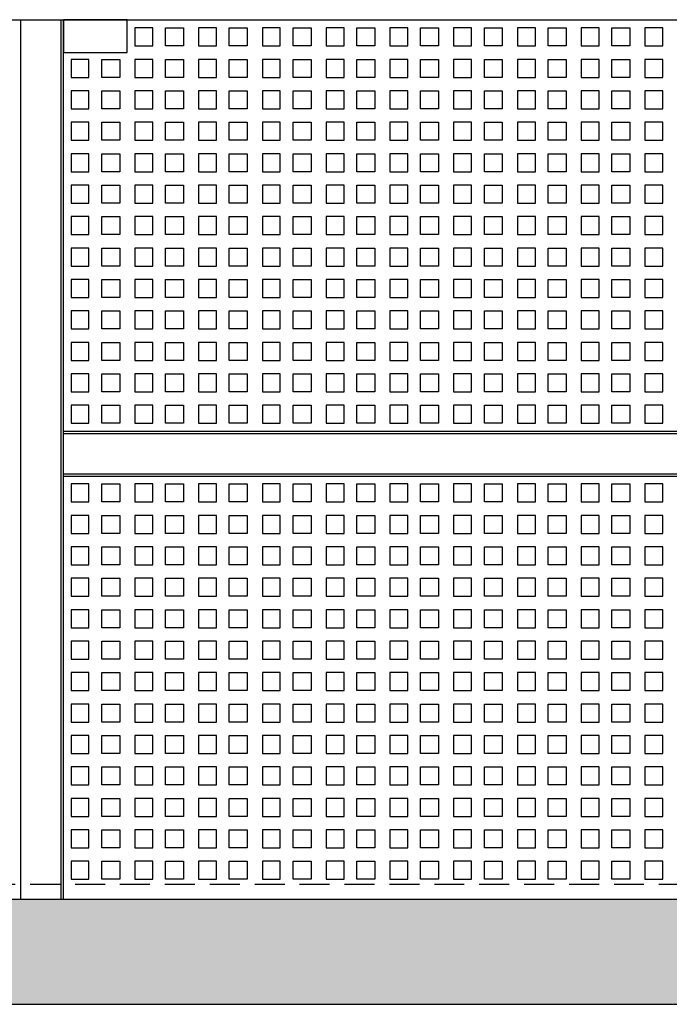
# Model space of a CAD drawing. Extents: x -2500 to 102600, y -11009 to 58900.
# Tile 7 of 16: x 58688 to 63028, y 22403 to 28978. Entities that reach past the tile are written whole.
import ezdxf

# ---------------------------------------------------------------- set-up
doc = ezdxf.new("R2010")
doc.units = 0
doc.header["$LTSCALE"] = 400
doc.header["$MEASUREMENT"] = 0
doc.linetypes.add('DASHED', pattern=[0.75, 0.5, -0.25])
for name, color, linetype in [('1005-B', 7, 'CONTINUOUS'), ('1100-B', 30, 'CONTINUOUS'), ('2800-B', 1, 'CONTINUOUS')]:
    doc.layers.add(name, color=color, linetype=linetype)

msp = doc.modelspace()

# ---------------------------------------------------------------- hatches: boundary and pattern name
at = {"layer": '1100-B'}
msp.add_hatch(color=251, dxfattribs=at).paths.add_polyline_path([(6179.2, 22402.6), (76058.2, 22402.6), (76058.2, 23102.6), (6179.2, 23102.6)])

# ---------------------------------------------------------------- linework, layer by layer
at = {"layer": '1005-B', "color": 9}
for points in [[(59457.1, 28802.6), (59577.1, 28802.6), (59577.1, 28922.6), (59457.1, 28922.6)], [(59782.1, 28802.6), (59662.1, 28802.6), (59662.1, 28922.6), (59782.1, 28922.6)], [(59883.1, 28802.6), (60003.1, 28802.6), (60003.1, 28922.6), (59883.1, 28922.6)], [(60208.1, 28802.6), (60088.1, 28802.6), (60088.1, 28922.6), (60208.1, 28922.6)], [(60309.1, 28802.6), (60429.1, 28802.6), (60429.1, 28922.6), (60309.1, 28922.6)], [(60634.1, 28802.6), (60514.1, 28802.6), (60514.1, 28922.6), (60634.1, 28922.6)], [(60735.1, 28802.6), (60855.1, 28802.6), (60855.1, 28922.6), (60735.1, 28922.6)], [(61060.1, 28802.6), (60940.1, 28802.6), (60940.1, 28922.6), (61060.1, 28922.6)], [(61161.1, 28802.6), (61281.1, 28802.6), (61281.1, 28922.6), (61161.1, 28922.6)], [(61486.1, 28802.6), (61366.1, 28802.6), (61366.1, 28922.6), (61486.1, 28922.6)], [(61587.1, 28802.6), (61707.1, 28802.6), (61707.1, 28922.6), (61587.1, 28922.6)], [(61912.1, 28802.6), (61792.1, 28802.6), (61792.1, 28922.6), (61912.1, 28922.6)], [(62013.1, 28802.6), (62133.1, 28802.6), (62133.1, 28922.6), (62013.1, 28922.6)], [(62338.1, 28802.6), (62218.1, 28802.6), (62218.1, 28922.6), (62338.1, 28922.6)], [(62439.1, 28802.6), (62559.1, 28802.6), (62559.1, 28922.6), (62439.1, 28922.6)], [(62764.1, 28802.6), (62644.1, 28802.6), (62644.1, 28922.6), (62764.1, 28922.6)], [(62865.1, 28802.6), (62985.1, 28802.6), (62985.1, 28922.6), (62865.1, 28922.6)], [(59031.1, 28592.6), (59151.1, 28592.6), (59151.1, 28712.6), (59031.1, 28712.6)], [(59356.1, 28592.6), (59236.1, 28592.6), (59236.1, 28712.6), (59356.1, 28712.6)], [(59457.1, 28592.6), (59577.1, 28592.6), (59577.1, 28712.6), (59457.1, 28712.6)], [(59782.1, 28592.6), (59662.1, 28592.6), (59662.1, 28712.6), (59782.1, 28712.6)], [(59883.1, 28592.6), (60003.1, 28592.6), (60003.1, 28712.6), (59883.1, 28712.6)], [(60208.1, 28592.6), (60088.1, 28592.6), (60088.1, 28712.6), (60208.1, 28712.6)], [(60309.1, 28592.6), (60429.1, 28592.6), (60429.1, 28712.6), (60309.1, 28712.6)], [(60634.1, 28592.6), (60514.1, 28592.6), (60514.1, 28712.6), (60634.1, 28712.6)], [(60735.1, 28592.6), (60855.1, 28592.6), (60855.1, 28712.6), (60735.1, 28712.6)], [(61060.1, 28592.6), (60940.1, 28592.6), (60940.1, 28712.6), (61060.1, 28712.6)], [(61161.1, 28592.6), (61281.1, 28592.6), (61281.1, 28712.6), (61161.1, 28712.6)], [(61486.1, 28592.6), (61366.1, 28592.6), (61366.1, 28712.6), (61486.1, 28712.6)], [(61587.1, 28592.6), (61707.1, 28592.6), (61707.1, 28712.6), (61587.1, 28712.6)], [(61912.1, 28592.6), (61792.1, 28592.6), (61792.1, 28712.6), (61912.1, 28712.6)], [(62013.1, 28592.6), (62133.1, 28592.6), (62133.1, 28712.6), (62013.1, 28712.6)], [(62338.1, 28592.6), (62218.1, 28592.6), (62218.1, 28712.6), (62338.1, 28712.6)], [(62439.1, 28592.6), (62559.1, 28592.6), (62559.1, 28712.6), (62439.1, 28712.6)], [(62764.1, 28592.6), (62644.1, 28592.6), (62644.1, 28712.6), (62764.1, 28712.6)], [(62865.1, 28592.6), (62985.1, 28592.6), (62985.1, 28712.6), (62865.1, 28712.6)], [(59031.1, 28382.6), (59151.1, 28382.6), (59151.1, 28502.6), (59031.1, 28502.6)], [(59356.1, 28382.6), (59236.1, 28382.6), (59236.1, 28502.6), (59356.1, 28502.6)], [(59457.1, 28382.6), (59577.1, 28382.6), (59577.1, 28502.6), (59457.1, 28502.6)], [(59782.1, 28382.6), (59662.1, 28382.6), (59662.1, 28502.6), (59782.1, 28502.6)], [(59883.1, 28382.6), (60003.1, 28382.6), (60003.1, 28502.6), (59883.1, 28502.6)], [(60208.1, 28382.6), (60088.1, 28382.6), (60088.1, 28502.6), (60208.1, 28502.6)], [(60309.1, 28382.6), (60429.1, 28382.6), (60429.1, 28502.6), (60309.1, 28502.6)], [(60634.1, 28382.6), (60514.1, 28382.6), (60514.1, 28502.6), (60634.1, 28502.6)], [(60735.1, 28382.6), (60855.1, 28382.6), (60855.1, 28502.6), (60735.1, 28502.6)], [(61060.1, 28382.6), (60940.1, 28382.6), (60940.1, 28502.6), (61060.1, 28502.6)], [(61161.1, 28382.6), (61281.1, 28382.6), (61281.1, 28502.6), (61161.1, 28502.6)], [(61486.1, 28382.6), (61366.1, 28382.6), (61366.1, 28502.6), (61486.1, 28502.6)], [(61587.1, 28382.6), (61707.1, 28382.6), (61707.1, 28502.6), (61587.1, 28502.6)], [(61912.1, 28382.6), (61792.1, 28382.6), (61792.1, 28502.6), (61912.1, 28502.6)], [(62013.1, 28382.6), (62133.1, 28382.6), (62133.1, 28502.6), (62013.1, 28502.6)], [(62338.1, 28382.6), (62218.1, 28382.6), (62218.1, 28502.6), (62338.1, 28502.6)], [(62439.1, 28382.6), (62559.1, 28382.6), (62559.1, 28502.6), (62439.1, 28502.6)], [(62764.1, 28382.6), (62644.1, 28382.6), (62644.1, 28502.6), (62764.1, 28502.6)], [(62865.1, 28382.6), (62985.1, 28382.6), (62985.1, 28502.6), (62865.1, 28502.6)], [(59031.1, 28172.6), (59151.1, 28172.6), (59151.1, 28292.6), (59031.1, 28292.6)], [(59356.1, 28172.6), (59236.1, 28172.6), (59236.1, 28292.6), (59356.1, 28292.6)], [(59457.1, 28172.6), (59577.1, 28172.6), (59577.1, 28292.6), (59457.1, 28292.6)], [(59782.1, 28172.6), (59662.1, 28172.6), (59662.1, 28292.6), (59782.1, 28292.6)], [(59883.1, 28172.6), (60003.1, 28172.6), (60003.1, 28292.6), (59883.1, 28292.6)], [(60208.1, 28172.6), (60088.1, 28172.6), (60088.1, 28292.6), (60208.1, 28292.6)], [(60309.1, 28172.6), (60429.1, 28172.6), (60429.1, 28292.6), (60309.1, 28292.6)], [(60634.1, 28172.6), (60514.1, 28172.6), (60514.1, 28292.6), (60634.1, 28292.6)], [(60735.1, 28172.6), (60855.1, 28172.6), (60855.1, 28292.6), (60735.1, 28292.6)], [(61060.1, 28172.6), (60940.1, 28172.6), (60940.1, 28292.6), (61060.1, 28292.6)], [(61161.1, 28172.6), (61281.1, 28172.6), (61281.1, 28292.6), (61161.1, 28292.6)], [(61486.1, 28172.6), (61366.1, 28172.6), (61366.1, 28292.6), (61486.1, 28292.6)], [(61587.1, 28172.6), (61707.1, 28172.6), (61707.1, 28292.6), (61587.1, 28292.6)], [(61912.1, 28172.6), (61792.1, 28172.6), (61792.1, 28292.6), (61912.1, 28292.6)], [(62013.1, 28172.6), (62133.1, 28172.6), (62133.1, 28292.6), (62013.1, 28292.6)], [(62338.1, 28172.6), (62218.1, 28172.6), (62218.1, 28292.6), (62338.1, 28292.6)], [(62439.1, 28172.6), (62559.1, 28172.6), (62559.1, 28292.6), (62439.1, 28292.6)], [(62764.1, 28172.6), (62644.1, 28172.6), (62644.1, 28292.6), (62764.1, 28292.6)], [(62865.1, 28172.6), (62985.1, 28172.6), (62985.1, 28292.6), (62865.1, 28292.6)], [(59031.1, 27962.6), (59151.1, 27962.6), (59151.1, 28082.6), (59031.1, 28082.6)], [(59356.1, 27962.6), (59236.1, 27962.6), (59236.1, 28082.6), (59356.1, 28082.6)], [(59457.1, 27962.6), (59577.1, 27962.6), (59577.1, 28082.6), (59457.1, 28082.6)], [(59782.1, 27962.6), (59662.1, 27962.6), (59662.1, 28082.6), (59782.1, 28082.6)], [(59883.1, 27962.6), (60003.1, 27962.6), (60003.1, 28082.6), (59883.1, 28082.6)], [(60208.1, 27962.6), (60088.1, 27962.6), (60088.1, 28082.6), (60208.1, 28082.6)], [(60309.1, 27962.6), (60429.1, 27962.6), (60429.1, 28082.6), (60309.1, 28082.6)], [(60634.1, 27962.6), (60514.1, 27962.6), (60514.1, 28082.6), (60634.1, 28082.6)], [(60735.1, 27962.6), (60855.1, 27962.6), (60855.1, 28082.6), (60735.1, 28082.6)], [(61060.1, 27962.6), (60940.1, 27962.6), (60940.1, 28082.6), (61060.1, 28082.6)], [(61161.1, 27962.6), (61281.1, 27962.6), (61281.1, 28082.6), (61161.1, 28082.6)], [(61486.1, 27962.6), (61366.1, 27962.6), (61366.1, 28082.6), (61486.1, 28082.6)], [(61587.1, 27962.6), (61707.1, 27962.6), (61707.1, 28082.6), (61587.1, 28082.6)], [(61912.1, 27962.6), (61792.1, 27962.6), (61792.1, 28082.6), (61912.1, 28082.6)], [(62013.1, 27962.6), (62133.1, 27962.6), (62133.1, 28082.6), (62013.1, 28082.6)], [(62338.1, 27962.6), (62218.1, 27962.6), (62218.1, 28082.6), (62338.1, 28082.6)], [(62439.1, 27962.6), (62559.1, 27962.6), (62559.1, 28082.6), (62439.1, 28082.6)], [(62764.1, 27962.6), (62644.1, 27962.6), (62644.1, 28082.6), (62764.1, 28082.6)], [(62865.1, 27962.6), (62985.1, 27962.6), (62985.1, 28082.6), (62865.1, 28082.6)], [(59031.1, 27752.6), (59151.1, 27752.6), (59151.1, 27872.6), (59031.1, 27872.6)], [(59356.1, 27752.6), (59236.1, 27752.6), (59236.1, 27872.6), (59356.1, 27872.6)], [(59457.1, 27752.6), (59577.1, 27752.6), (59577.1, 27872.6), (59457.1, 27872.6)], [(59782.1, 27752.6), (59662.1, 27752.6), (59662.1, 27872.6), (59782.1, 27872.6)], [(59883.1, 27752.6), (60003.1, 27752.6), (60003.1, 27872.6), (59883.1, 27872.6)], [(60208.1, 27752.6), (60088.1, 27752.6), (60088.1, 27872.6), (60208.1, 27872.6)], [(60309.1, 27752.6), (60429.1, 27752.6), (60429.1, 27872.6), (60309.1, 27872.6)], [(60634.1, 27752.6), (60514.1, 27752.6), (60514.1, 27872.6), (60634.1, 27872.6)], [(60735.1, 27752.6), (60855.1, 27752.6), (60855.1, 27872.6), (60735.1, 27872.6)], [(61060.1, 27752.6), (60940.1, 27752.6), (60940.1, 27872.6), (61060.1, 27872.6)], [(61161.1, 27752.6), (61281.1, 27752.6), (61281.1, 27872.6), (61161.1, 27872.6)], [(61486.1, 27752.6), (61366.1, 27752.6), (61366.1, 27872.6), (61486.1, 27872.6)], [(61587.1, 27752.6), (61707.1, 27752.6), (61707.1, 27872.6), (61587.1, 27872.6)], [(61912.1, 27752.6), (61792.1, 27752.6), (61792.1, 27872.6), (61912.1, 27872.6)], [(62013.1, 27752.6), (62133.1, 27752.6), (62133.1, 27872.6), (62013.1, 27872.6)], [(62338.1, 27752.6), (62218.1, 27752.6), (62218.1, 27872.6), (62338.1, 27872.6)], [(62439.1, 27752.6), (62559.1, 27752.6), (62559.1, 27872.6), (62439.1, 27872.6)], [(62764.1, 27752.6), (62644.1, 27752.6), (62644.1, 27872.6), (62764.1, 27872.6)], [(62865.1, 27752.6), (62985.1, 27752.6), (62985.1, 27872.6), (62865.1, 27872.6)], [(59031.1, 27542.6), (59151.1, 27542.6), (59151.1, 27662.6), (59031.1, 27662.6)], [(59356.1, 27542.6), (59236.1, 27542.6), (59236.1, 27662.6), (59356.1, 27662.6)], [(59457.1, 27542.6), (59577.1, 27542.6), (59577.1, 27662.6), (59457.1, 27662.6)], [(59782.1, 27542.6), (59662.1, 27542.6), (59662.1, 27662.6), (59782.1, 27662.6)], [(59883.1, 27542.6), (60003.1, 27542.6), (60003.1, 27662.6), (59883.1, 27662.6)], [(60208.1, 27542.6), (60088.1, 27542.6), (60088.1, 27662.6), (60208.1, 27662.6)], [(60309.1, 27542.6), (60429.1, 27542.6), (60429.1, 27662.6), (60309.1, 27662.6)], [(60634.1, 27542.6), (60514.1, 27542.6), (60514.1, 27662.6), (60634.1, 27662.6)], [(60735.1, 27542.6), (60855.1, 27542.6), (60855.1, 27662.6), (60735.1, 27662.6)], [(61060.1, 27542.6), (60940.1, 27542.6), (60940.1, 27662.6), (61060.1, 27662.6)], [(61161.1, 27542.6), (61281.1, 27542.6), (61281.1, 27662.6), (61161.1, 27662.6)], [(61486.1, 27542.6), (61366.1, 27542.6), (61366.1, 27662.6), (61486.1, 27662.6)], [(61587.1, 27542.6), (61707.1, 27542.6), (61707.1, 27662.6), (61587.1, 27662.6)], [(61912.1, 27542.6), (61792.1, 27542.6), (61792.1, 27662.6), (61912.1, 27662.6)], [(62013.1, 27542.6), (62133.1, 27542.6), (62133.1, 27662.6), (62013.1, 27662.6)], [(62338.1, 27542.6), (62218.1, 27542.6), (62218.1, 27662.6), (62338.1, 27662.6)], [(62439.1, 27542.6), (62559.1, 27542.6), (62559.1, 27662.6), (62439.1, 27662.6)], [(62764.1, 27542.6), (62644.1, 27542.6), (62644.1, 27662.6), (62764.1, 27662.6)], [(62865.1, 27542.6), (62985.1, 27542.6), (62985.1, 27662.6), (62865.1, 27662.6)], [(59031.1, 27332.6), (59151.1, 27332.6), (59151.1, 27452.6), (59031.1, 27452.6)], [(59356.1, 27332.6), (59236.1, 27332.6), (59236.1, 27452.6), (59356.1, 27452.6)], [(59457.1, 27332.6), (59577.1, 27332.6), (59577.1, 27452.6), (59457.1, 27452.6)], [(59782.1, 27332.6), (59662.1, 27332.6), (59662.1, 27452.6), (59782.1, 27452.6)], [(59883.1, 27332.6), (60003.1, 27332.6), (60003.1, 27452.6), (59883.1, 27452.6)], [(60208.1, 27332.6), (60088.1, 27332.6), (60088.1, 27452.6), (60208.1, 27452.6)], [(60309.1, 27332.6), (60429.1, 27332.6), (60429.1, 27452.6), (60309.1, 27452.6)], [(60634.1, 27332.6), (60514.1, 27332.6), (60514.1, 27452.6), (60634.1, 27452.6)], [(60735.1, 27332.6), (60855.1, 27332.6), (60855.1, 27452.6), (60735.1, 27452.6)], [(61060.1, 27332.6), (60940.1, 27332.6), (60940.1, 27452.6), (61060.1, 27452.6)], [(61161.1, 27332.6), (61281.1, 27332.6), (61281.1, 27452.6), (61161.1, 27452.6)], [(61486.1, 27332.6), (61366.1, 27332.6), (61366.1, 27452.6), (61486.1, 27452.6)], [(61587.1, 27332.6), (61707.1, 27332.6), (61707.1, 27452.6), (61587.1, 27452.6)], [(61912.1, 27332.6), (61792.1, 27332.6), (61792.1, 27452.6), (61912.1, 27452.6)], [(62013.1, 27332.6), (62133.1, 27332.6), (62133.1, 27452.6), (62013.1, 27452.6)], [(62338.1, 27332.6), (62218.1, 27332.6), (62218.1, 27452.6), (62338.1, 27452.6)], [(62439.1, 27332.6), (62559.1, 27332.6), (62559.1, 27452.6), (62439.1, 27452.6)], [(62764.1, 27332.6), (62644.1, 27332.6), (62644.1, 27452.6), (62764.1, 27452.6)], [(62865.1, 27332.6), (62985.1, 27332.6), (62985.1, 27452.6), (62865.1, 27452.6)], [(59031.1, 27122.6), (59151.1, 27122.6), (59151.1, 27242.6), (59031.1, 27242.6)], [(59356.1, 27122.6), (59236.1, 27122.6), (59236.1, 27242.6), (59356.1, 27242.6)], [(59457.1, 27122.6), (59577.1, 27122.6), (59577.1, 27242.6), (59457.1, 27242.6)], [(59782.1, 27122.6), (59662.1, 27122.6), (59662.1, 27242.6), (59782.1, 27242.6)], [(59883.1, 27122.6), (60003.1, 27122.6), (60003.1, 27242.6), (59883.1, 27242.6)], [(60208.1, 27122.6), (60088.1, 27122.6), (60088.1, 27242.6), (60208.1, 27242.6)], [(60309.1, 27122.6), (60429.1, 27122.6), (60429.1, 27242.6), (60309.1, 27242.6)], [(60634.1, 27122.6), (60514.1, 27122.6), (60514.1, 27242.6), (60634.1, 27242.6)], [(60735.1, 27122.6), (60855.1, 27122.6), (60855.1, 27242.6), (60735.1, 27242.6)], [(61060.1, 27122.6), (60940.1, 27122.6), (60940.1, 27242.6), (61060.1, 27242.6)], [(61161.1, 27122.6), (61281.1, 27122.6), (61281.1, 27242.6), (61161.1, 27242.6)], [(61486.1, 27122.6), (61366.1, 27122.6), (61366.1, 27242.6), (61486.1, 27242.6)], [(61587.1, 27122.6), (61707.1, 27122.6), (61707.1, 27242.6), (61587.1, 27242.6)], [(61912.1, 27122.6), (61792.1, 27122.6), (61792.1, 27242.6), (61912.1, 27242.6)], [(62013.1, 27122.6), (62133.1, 27122.6), (62133.1, 27242.6), (62013.1, 27242.6)], [(62338.1, 27122.6), (62218.1, 27122.6), (62218.1, 27242.6), (62338.1, 27242.6)], [(62439.1, 27122.6), (62559.1, 27122.6), (62559.1, 27242.6), (62439.1, 27242.6)], [(62764.1, 27122.6), (62644.1, 27122.6), (62644.1, 27242.6), (62764.1, 27242.6)], [(62865.1, 27122.6), (62985.1, 27122.6), (62985.1, 27242.6), (62865.1, 27242.6)], [(59031.1, 26912.6), (59151.1, 26912.6), (59151.1, 27032.6), (59031.1, 27032.6)], [(59356.1, 26912.6), (59236.1, 26912.6), (59236.1, 27032.6), (59356.1, 27032.6)], [(59457.1, 26912.6), (59577.1, 26912.6), (59577.1, 27032.6), (59457.1, 27032.6)], [(59782.1, 26912.6), (59662.1, 26912.6), (59662.1, 27032.6), (59782.1, 27032.6)], [(59883.1, 26912.6), (60003.1, 26912.6), (60003.1, 27032.6), (59883.1, 27032.6)], [(60208.1, 26912.6), (60088.1, 26912.6), (60088.1, 27032.6), (60208.1, 27032.6)], [(60309.1, 26912.6), (60429.1, 26912.6), (60429.1, 27032.6), (60309.1, 27032.6)], [(60634.1, 26912.6), (60514.1, 26912.6), (60514.1, 27032.6), (60634.1, 27032.6)], [(60735.1, 26912.6), (60855.1, 26912.6), (60855.1, 27032.6), (60735.1, 27032.6)], [(61060.1, 26912.6), (60940.1, 26912.6), (60940.1, 27032.6), (61060.1, 27032.6)], [(61161.1, 26912.6), (61281.1, 26912.6), (61281.1, 27032.6), (61161.1, 27032.6)], [(61486.1, 26912.6), (61366.1, 26912.6), (61366.1, 27032.6), (61486.1, 27032.6)], [(61587.1, 26912.6), (61707.1, 26912.6), (61707.1, 27032.6), (61587.1, 27032.6)], [(61912.1, 26912.6), (61792.1, 26912.6), (61792.1, 27032.6), (61912.1, 27032.6)], [(62013.1, 26912.6), (62133.1, 26912.6), (62133.1, 27032.6), (62013.1, 27032.6)], [(62338.1, 26912.6), (62218.1, 26912.6), (62218.1, 27032.6), (62338.1, 27032.6)], [(62439.1, 26912.6), (62559.1, 26912.6), (62559.1, 27032.6), (62439.1, 27032.6)], [(62764.1, 26912.6), (62644.1, 26912.6), (62644.1, 27032.6), (62764.1, 27032.6)], [(62865.1, 26912.6), (62985.1, 26912.6), (62985.1, 27032.6), (62865.1, 27032.6)], [(59031.1, 26702.6), (59151.1, 26702.6), (59151.1, 26822.6), (59031.1, 26822.6)], [(59356.1, 26702.6), (59236.1, 26702.6), (59236.1, 26822.6), (59356.1, 26822.6)], [(59457.1, 26702.6), (59577.1, 26702.6), (59577.1, 26822.6), (59457.1, 26822.6)], [(59782.1, 26702.6), (59662.1, 26702.6), (59662.1, 26822.6), (59782.1, 26822.6)], [(59883.1, 26702.6), (60003.1, 26702.6), (60003.1, 26822.6), (59883.1, 26822.6)], [(60208.1, 26702.6), (60088.1, 26702.6), (60088.1, 26822.6), (60208.1, 26822.6)], [(60309.1, 26702.6), (60429.1, 26702.6), (60429.1, 26822.6), (60309.1, 26822.6)], [(60634.1, 26702.6), (60514.1, 26702.6), (60514.1, 26822.6), (60634.1, 26822.6)], [(60735.1, 26702.6), (60855.1, 26702.6), (60855.1, 26822.6), (60735.1, 26822.6)], [(61060.1, 26702.6), (60940.1, 26702.6), (60940.1, 26822.6), (61060.1, 26822.6)], [(61161.1, 26702.6), (61281.1, 26702.6), (61281.1, 26822.6), (61161.1, 26822.6)], [(61486.1, 26702.6), (61366.1, 26702.6), (61366.1, 26822.6), (61486.1, 26822.6)], [(61587.1, 26702.6), (61707.1, 26702.6), (61707.1, 26822.6), (61587.1, 26822.6)], [(61912.1, 26702.6), (61792.1, 26702.6), (61792.1, 26822.6), (61912.1, 26822.6)], [(62013.1, 26702.6), (62133.1, 26702.6), (62133.1, 26822.6), (62013.1, 26822.6)], [(62338.1, 26702.6), (62218.1, 26702.6), (62218.1, 26822.6), (62338.1, 26822.6)], [(62439.1, 26702.6), (62559.1, 26702.6), (62559.1, 26822.6), (62439.1, 26822.6)], [(62764.1, 26702.6), (62644.1, 26702.6), (62644.1, 26822.6), (62764.1, 26822.6)], [(62865.1, 26702.6), (62985.1, 26702.6), (62985.1, 26822.6), (62865.1, 26822.6)], [(59031.1, 26492.6), (59151.1, 26492.6), (59151.1, 26612.6), (59031.1, 26612.6)], [(59356.1, 26492.6), (59236.1, 26492.6), (59236.1, 26612.6), (59356.1, 26612.6)], [(59457.1, 26492.6), (59577.1, 26492.6), (59577.1, 26612.6), (59457.1, 26612.6)], [(59782.1, 26492.6), (59662.1, 26492.6), (59662.1, 26612.6), (59782.1, 26612.6)], [(59883.1, 26492.6), (60003.1, 26492.6), (60003.1, 26612.6), (59883.1, 26612.6)], [(60208.1, 26492.6), (60088.1, 26492.6), (60088.1, 26612.6), (60208.1, 26612.6)], [(60309.1, 26492.6), (60429.1, 26492.6), (60429.1, 26612.6), (60309.1, 26612.6)], [(60634.1, 26492.6), (60514.1, 26492.6), (60514.1, 26612.6), (60634.1, 26612.6)], [(60735.1, 26492.6), (60855.1, 26492.6), (60855.1, 26612.6), (60735.1, 26612.6)], [(61060.1, 26492.6), (60940.1, 26492.6), (60940.1, 26612.6), (61060.1, 26612.6)], [(61161.1, 26492.6), (61281.1, 26492.6), (61281.1, 26612.6), (61161.1, 26612.6)], [(61486.1, 26492.6), (61366.1, 26492.6), (61366.1, 26612.6), (61486.1, 26612.6)], [(61587.1, 26492.6), (61707.1, 26492.6), (61707.1, 26612.6), (61587.1, 26612.6)], [(61912.1, 26492.6), (61792.1, 26492.6), (61792.1, 26612.6), (61912.1, 26612.6)], [(62013.1, 26492.6), (62133.1, 26492.6), (62133.1, 26612.6), (62013.1, 26612.6)], [(62338.1, 26492.6), (62218.1, 26492.6), (62218.1, 26612.6), (62338.1, 26612.6)], [(62439.1, 26492.6), (62559.1, 26492.6), (62559.1, 26612.6), (62439.1, 26612.6)], [(62764.1, 26492.6), (62644.1, 26492.6), (62644.1, 26612.6), (62764.1, 26612.6)], [(62865.1, 26492.6), (62985.1, 26492.6), (62985.1, 26612.6), (62865.1, 26612.6)], [(59031.1, 26282.6), (59151.1, 26282.6), (59151.1, 26402.6), (59031.1, 26402.6)], [(59356.1, 26282.6), (59236.1, 26282.6), (59236.1, 26402.6), (59356.1, 26402.6)], [(59457.1, 26282.6), (59577.1, 26282.6), (59577.1, 26402.6), (59457.1, 26402.6)], [(59782.1, 26282.6), (59662.1, 26282.6), (59662.1, 26402.6), (59782.1, 26402.6)], [(59883.1, 26282.6), (60003.1, 26282.6), (60003.1, 26402.6), (59883.1, 26402.6)], [(60208.1, 26282.6), (60088.1, 26282.6), (60088.1, 26402.6), (60208.1, 26402.6)], [(60309.1, 26282.6), (60429.1, 26282.6), (60429.1, 26402.6), (60309.1, 26402.6)], [(60634.1, 26282.6), (60514.1, 26282.6), (60514.1, 26402.6), (60634.1, 26402.6)], [(60735.1, 26282.6), (60855.1, 26282.6), (60855.1, 26402.6), (60735.1, 26402.6)], [(61060.1, 26282.6), (60940.1, 26282.6), (60940.1, 26402.6), (61060.1, 26402.6)], [(61161.1, 26282.6), (61281.1, 26282.6), (61281.1, 26402.6), (61161.1, 26402.6)], [(61486.1, 26282.6), (61366.1, 26282.6), (61366.1, 26402.6), (61486.1, 26402.6)], [(61587.1, 26282.6), (61707.1, 26282.6), (61707.1, 26402.6), (61587.1, 26402.6)], [(61912.1, 26282.6), (61792.1, 26282.6), (61792.1, 26402.6), (61912.1, 26402.6)], [(62013.1, 26282.6), (62133.1, 26282.6), (62133.1, 26402.6), (62013.1, 26402.6)], [(62338.1, 26282.6), (62218.1, 26282.6), (62218.1, 26402.6), (62338.1, 26402.6)], [(62439.1, 26282.6), (62559.1, 26282.6), (62559.1, 26402.6), (62439.1, 26402.6)], [(62764.1, 26282.6), (62644.1, 26282.6), (62644.1, 26402.6), (62764.1, 26402.6)], [(62865.1, 26282.6), (62985.1, 26282.6), (62985.1, 26402.6), (62865.1, 26402.6)], [(59031.1, 25757.6), (59151.1, 25757.6), (59151.1, 25877.6), (59031.1, 25877.6)], [(59356.1, 25757.6), (59236.1, 25757.6), (59236.1, 25877.6), (59356.1, 25877.6)], [(59457.1, 25757.6), (59577.1, 25757.6), (59577.1, 25877.6), (59457.1, 25877.6)], [(59782.1, 25757.6), (59662.1, 25757.6), (59662.1, 25877.6), (59782.1, 25877.6)], [(59883.1, 25757.6), (60003.1, 25757.6), (60003.1, 25877.6), (59883.1, 25877.6)], [(60208.1, 25757.6), (60088.1, 25757.6), (60088.1, 25877.6), (60208.1, 25877.6)], [(60309.1, 25757.6), (60429.1, 25757.6), (60429.1, 25877.6), (60309.1, 25877.6)], [(60634.1, 25757.6), (60514.1, 25757.6), (60514.1, 25877.6), (60634.1, 25877.6)], [(60735.1, 25757.6), (60855.1, 25757.6), (60855.1, 25877.6), (60735.1, 25877.6)], [(61060.1, 25757.6), (60940.1, 25757.6), (60940.1, 25877.6), (61060.1, 25877.6)], [(61161.1, 25757.6), (61281.1, 25757.6), (61281.1, 25877.6), (61161.1, 25877.6)], [(61486.1, 25757.6), (61366.1, 25757.6), (61366.1, 25877.6), (61486.1, 25877.6)], [(61587.1, 25757.6), (61707.1, 25757.6), (61707.1, 25877.6), (61587.1, 25877.6)], [(61912.1, 25757.6), (61792.1, 25757.6), (61792.1, 25877.6), (61912.1, 25877.6)], [(62013.1, 25757.6), (62133.1, 25757.6), (62133.1, 25877.6), (62013.1, 25877.6)], [(62338.1, 25757.6), (62218.1, 25757.6), (62218.1, 25877.6), (62338.1, 25877.6)], [(62439.1, 25757.6), (62559.1, 25757.6), (62559.1, 25877.6), (62439.1, 25877.6)], [(62764.1, 25757.6), (62644.1, 25757.6), (62644.1, 25877.6), (62764.1, 25877.6)], [(62865.1, 25757.6), (62985.1, 25757.6), (62985.1, 25877.6), (62865.1, 25877.6)], [(59031.1, 25547.6), (59151.1, 25547.6), (59151.1, 25667.6), (59031.1, 25667.6)], [(59356.1, 25547.6), (59236.1, 25547.6), (59236.1, 25667.6), (59356.1, 25667.6)], [(59457.1, 25547.6), (59577.1, 25547.6), (59577.1, 25667.6), (59457.1, 25667.6)], [(59782.1, 25547.6), (59662.1, 25547.6), (59662.1, 25667.6), (59782.1, 25667.6)], [(59883.1, 25547.6), (60003.1, 25547.6), (60003.1, 25667.6), (59883.1, 25667.6)], [(60208.1, 25547.6), (60088.1, 25547.6), (60088.1, 25667.6), (60208.1, 25667.6)], [(60309.1, 25547.6), (60429.1, 25547.6), (60429.1, 25667.6), (60309.1, 25667.6)], [(60634.1, 25547.6), (60514.1, 25547.6), (60514.1, 25667.6), (60634.1, 25667.6)], [(60735.1, 25547.6), (60855.1, 25547.6), (60855.1, 25667.6), (60735.1, 25667.6)], [(61060.1, 25547.6), (60940.1, 25547.6), (60940.1, 25667.6), (61060.1, 25667.6)], [(61161.1, 25547.6), (61281.1, 25547.6), (61281.1, 25667.6), (61161.1, 25667.6)], [(61486.1, 25547.6), (61366.1, 25547.6), (61366.1, 25667.6), (61486.1, 25667.6)], [(61587.1, 25547.6), (61707.1, 25547.6), (61707.1, 25667.6), (61587.1, 25667.6)], [(61912.1, 25547.6), (61792.1, 25547.6), (61792.1, 25667.6), (61912.1, 25667.6)], [(62013.1, 25547.6), (62133.1, 25547.6), (62133.1, 25667.6), (62013.1, 25667.6)], [(62338.1, 25547.6), (62218.1, 25547.6), (62218.1, 25667.6), (62338.1, 25667.6)], [(62439.1, 25547.6), (62559.1, 25547.6), (62559.1, 25667.6), (62439.1, 25667.6)], [(62764.1, 25547.6), (62644.1, 25547.6), (62644.1, 25667.6), (62764.1, 25667.6)], [(62865.1, 25547.6), (62985.1, 25547.6), (62985.1, 25667.6), (62865.1, 25667.6)], [(59031.1, 25337.6), (59151.1, 25337.6), (59151.1, 25457.6), (59031.1, 25457.6)], [(59356.1, 25337.6), (59236.1, 25337.6), (59236.1, 25457.6), (59356.1, 25457.6)], [(59457.1, 25337.6), (59577.1, 25337.6), (59577.1, 25457.6), (59457.1, 25457.6)], [(59782.1, 25337.6), (59662.1, 25337.6), (59662.1, 25457.6), (59782.1, 25457.6)], [(59883.1, 25337.6), (60003.1, 25337.6), (60003.1, 25457.6), (59883.1, 25457.6)], [(60208.1, 25337.6), (60088.1, 25337.6), (60088.1, 25457.6), (60208.1, 25457.6)], [(60309.1, 25337.6), (60429.1, 25337.6), (60429.1, 25457.6), (60309.1, 25457.6)], [(60634.1, 25337.6), (60514.1, 25337.6), (60514.1, 25457.6), (60634.1, 25457.6)], [(60735.1, 25337.6), (60855.1, 25337.6), (60855.1, 25457.6), (60735.1, 25457.6)], [(61060.1, 25337.6), (60940.1, 25337.6), (60940.1, 25457.6), (61060.1, 25457.6)], [(61161.1, 25337.6), (61281.1, 25337.6), (61281.1, 25457.6), (61161.1, 25457.6)], [(61486.1, 25337.6), (61366.1, 25337.6), (61366.1, 25457.6), (61486.1, 25457.6)], [(61587.1, 25337.6), (61707.1, 25337.6), (61707.1, 25457.6), (61587.1, 25457.6)], [(61912.1, 25337.6), (61792.1, 25337.6), (61792.1, 25457.6), (61912.1, 25457.6)], [(62013.1, 25337.6), (62133.1, 25337.6), (62133.1, 25457.6), (62013.1, 25457.6)], [(62338.1, 25337.6), (62218.1, 25337.6), (62218.1, 25457.6), (62338.1, 25457.6)], [(62439.1, 25337.6), (62559.1, 25337.6), (62559.1, 25457.6), (62439.1, 25457.6)], [(62764.1, 25337.6), (62644.1, 25337.6), (62644.1, 25457.6), (62764.1, 25457.6)], [(62865.1, 25337.6), (62985.1, 25337.6), (62985.1, 25457.6), (62865.1, 25457.6)], [(59031.1, 25127.6), (59151.1, 25127.6), (59151.1, 25247.6), (59031.1, 25247.6)], [(59356.1, 25127.6), (59236.1, 25127.6), (59236.1, 25247.6), (59356.1, 25247.6)], [(59457.1, 25127.6), (59577.1, 25127.6), (59577.1, 25247.6), (59457.1, 25247.6)], [(59782.1, 25127.6), (59662.1, 25127.6), (59662.1, 25247.6), (59782.1, 25247.6)], [(59883.1, 25127.6), (60003.1, 25127.6), (60003.1, 25247.6), (59883.1, 25247.6)], [(60208.1, 25127.6), (60088.1, 25127.6), (60088.1, 25247.6), (60208.1, 25247.6)], [(60309.1, 25127.6), (60429.1, 25127.6), (60429.1, 25247.6), (60309.1, 25247.6)], [(60634.1, 25127.6), (60514.1, 25127.6), (60514.1, 25247.6), (60634.1, 25247.6)], [(60735.1, 25127.6), (60855.1, 25127.6), (60855.1, 25247.6), (60735.1, 25247.6)], [(61060.1, 25127.6), (60940.1, 25127.6), (60940.1, 25247.6), (61060.1, 25247.6)], [(61161.1, 25127.6), (61281.1, 25127.6), (61281.1, 25247.6), (61161.1, 25247.6)], [(61486.1, 25127.6), (61366.1, 25127.6), (61366.1, 25247.6), (61486.1, 25247.6)], [(61587.1, 25127.6), (61707.1, 25127.6), (61707.1, 25247.6), (61587.1, 25247.6)], [(61912.1, 25127.6), (61792.1, 25127.6), (61792.1, 25247.6), (61912.1, 25247.6)], [(62013.1, 25127.6), (62133.1, 25127.6), (62133.1, 25247.6), (62013.1, 25247.6)], [(62338.1, 25127.6), (62218.1, 25127.6), (62218.1, 25247.6), (62338.1, 25247.6)], [(62439.1, 25127.6), (62559.1, 25127.6), (62559.1, 25247.6), (62439.1, 25247.6)], [(62764.1, 25127.6), (62644.1, 25127.6), (62644.1, 25247.6), (62764.1, 25247.6)], [(62865.1, 25127.6), (62985.1, 25127.6), (62985.1, 25247.6), (62865.1, 25247.6)], [(59031.1, 24917.6), (59151.1, 24917.6), (59151.1, 25037.6), (59031.1, 25037.6)], [(59356.1, 24917.6), (59236.1, 24917.6), (59236.1, 25037.6), (59356.1, 25037.6)], [(59457.1, 24917.6), (59577.1, 24917.6), (59577.1, 25037.6), (59457.1, 25037.6)], [(59782.1, 24917.6), (59662.1, 24917.6), (59662.1, 25037.6), (59782.1, 25037.6)], [(59883.1, 24917.6), (60003.1, 24917.6), (60003.1, 25037.6), (59883.1, 25037.6)], [(60208.1, 24917.6), (60088.1, 24917.6), (60088.1, 25037.6), (60208.1, 25037.6)], [(60309.1, 24917.6), (60429.1, 24917.6), (60429.1, 25037.6), (60309.1, 25037.6)], [(60634.1, 24917.6), (60514.1, 24917.6), (60514.1, 25037.6), (60634.1, 25037.6)], [(60735.1, 24917.6), (60855.1, 24917.6), (60855.1, 25037.6), (60735.1, 25037.6)], [(61060.1, 24917.6), (60940.1, 24917.6), (60940.1, 25037.6), (61060.1, 25037.6)], [(61161.1, 24917.6), (61281.1, 24917.6), (61281.1, 25037.6), (61161.1, 25037.6)], [(61486.1, 24917.6), (61366.1, 24917.6), (61366.1, 25037.6), (61486.1, 25037.6)], [(61587.1, 24917.6), (61707.1, 24917.6), (61707.1, 25037.6), (61587.1, 25037.6)], [(61912.1, 24917.6), (61792.1, 24917.6), (61792.1, 25037.6), (61912.1, 25037.6)], [(62013.1, 24917.6), (62133.1, 24917.6), (62133.1, 25037.6), (62013.1, 25037.6)], [(62338.1, 24917.6), (62218.1, 24917.6), (62218.1, 25037.6), (62338.1, 25037.6)], [(62439.1, 24917.6), (62559.1, 24917.6), (62559.1, 25037.6), (62439.1, 25037.6)], [(62764.1, 24917.6), (62644.1, 24917.6), (62644.1, 25037.6), (62764.1, 25037.6)], [(62865.1, 24917.6), (62985.1, 24917.6), (62985.1, 25037.6), (62865.1, 25037.6)], [(59031.1, 24707.6), (59151.1, 24707.6), (59151.1, 24827.6), (59031.1, 24827.6)], [(59356.1, 24707.6), (59236.1, 24707.6), (59236.1, 24827.6), (59356.1, 24827.6)], [(59457.1, 24707.6), (59577.1, 24707.6), (59577.1, 24827.6), (59457.1, 24827.6)], [(59782.1, 24707.6), (59662.1, 24707.6), (59662.1, 24827.6), (59782.1, 24827.6)], [(59883.1, 24707.6), (60003.1, 24707.6), (60003.1, 24827.6), (59883.1, 24827.6)], [(60208.1, 24707.6), (60088.1, 24707.6), (60088.1, 24827.6), (60208.1, 24827.6)], [(60309.1, 24707.6), (60429.1, 24707.6), (60429.1, 24827.6), (60309.1, 24827.6)], [(60634.1, 24707.6), (60514.1, 24707.6), (60514.1, 24827.6), (60634.1, 24827.6)], [(60735.1, 24707.6), (60855.1, 24707.6), (60855.1, 24827.6), (60735.1, 24827.6)], [(61060.1, 24707.6), (60940.1, 24707.6), (60940.1, 24827.6), (61060.1, 24827.6)], [(61161.1, 24707.6), (61281.1, 24707.6), (61281.1, 24827.6), (61161.1, 24827.6)], [(61486.1, 24707.6), (61366.1, 24707.6), (61366.1, 24827.6), (61486.1, 24827.6)], [(61587.1, 24707.6), (61707.1, 24707.6), (61707.1, 24827.6), (61587.1, 24827.6)], [(61912.1, 24707.6), (61792.1, 24707.6), (61792.1, 24827.6), (61912.1, 24827.6)], [(62013.1, 24707.6), (62133.1, 24707.6), (62133.1, 24827.6), (62013.1, 24827.6)], [(62338.1, 24707.6), (62218.1, 24707.6), (62218.1, 24827.6), (62338.1, 24827.6)], [(62439.1, 24707.6), (62559.1, 24707.6), (62559.1, 24827.6), (62439.1, 24827.6)], [(62764.1, 24707.6), (62644.1, 24707.6), (62644.1, 24827.6), (62764.1, 24827.6)], [(62865.1, 24707.6), (62985.1, 24707.6), (62985.1, 24827.6), (62865.1, 24827.6)], [(59031.1, 24497.6), (59151.1, 24497.6), (59151.1, 24617.6), (59031.1, 24617.6)], [(59356.1, 24497.6), (59236.1, 24497.6), (59236.1, 24617.6), (59356.1, 24617.6)], [(59457.1, 24497.6), (59577.1, 24497.6), (59577.1, 24617.6), (59457.1, 24617.6)], [(59782.1, 24497.6), (59662.1, 24497.6), (59662.1, 24617.6), (59782.1, 24617.6)], [(59883.1, 24497.6), (60003.1, 24497.6), (60003.1, 24617.6), (59883.1, 24617.6)], [(60208.1, 24497.6), (60088.1, 24497.6), (60088.1, 24617.6), (60208.1, 24617.6)], [(60309.1, 24497.6), (60429.1, 24497.6), (60429.1, 24617.6), (60309.1, 24617.6)], [(60634.1, 24497.6), (60514.1, 24497.6), (60514.1, 24617.6), (60634.1, 24617.6)], [(60735.1, 24497.6), (60855.1, 24497.6), (60855.1, 24617.6), (60735.1, 24617.6)], [(61060.1, 24497.6), (60940.1, 24497.6), (60940.1, 24617.6), (61060.1, 24617.6)], [(61161.1, 24497.6), (61281.1, 24497.6), (61281.1, 24617.6), (61161.1, 24617.6)], [(61486.1, 24497.6), (61366.1, 24497.6), (61366.1, 24617.6), (61486.1, 24617.6)], [(61587.1, 24497.6), (61707.1, 24497.6), (61707.1, 24617.6), (61587.1, 24617.6)], [(61912.1, 24497.6), (61792.1, 24497.6), (61792.1, 24617.6), (61912.1, 24617.6)], [(62013.1, 24497.6), (62133.1, 24497.6), (62133.1, 24617.6), (62013.1, 24617.6)], [(62338.1, 24497.6), (62218.1, 24497.6), (62218.1, 24617.6), (62338.1, 24617.6)], [(62439.1, 24497.6), (62559.1, 24497.6), (62559.1, 24617.6), (62439.1, 24617.6)], [(62764.1, 24497.6), (62644.1, 24497.6), (62644.1, 24617.6), (62764.1, 24617.6)], [(62865.1, 24497.6), (62985.1, 24497.6), (62985.1, 24617.6), (62865.1, 24617.6)], [(59031.1, 24287.6), (59151.1, 24287.6), (59151.1, 24407.6), (59031.1, 24407.6)], [(59356.1, 24287.6), (59236.1, 24287.6), (59236.1, 24407.6), (59356.1, 24407.6)], [(59457.1, 24287.6), (59577.1, 24287.6), (59577.1, 24407.6), (59457.1, 24407.6)], [(59782.1, 24287.6), (59662.1, 24287.6), (59662.1, 24407.6), (59782.1, 24407.6)], [(59883.1, 24287.6), (60003.1, 24287.6), (60003.1, 24407.6), (59883.1, 24407.6)], [(60208.1, 24287.6), (60088.1, 24287.6), (60088.1, 24407.6), (60208.1, 24407.6)], [(60309.1, 24287.6), (60429.1, 24287.6), (60429.1, 24407.6), (60309.1, 24407.6)], [(60634.1, 24287.6), (60514.1, 24287.6), (60514.1, 24407.6), (60634.1, 24407.6)], [(60735.1, 24287.6), (60855.1, 24287.6), (60855.1, 24407.6), (60735.1, 24407.6)], [(61060.1, 24287.6), (60940.1, 24287.6), (60940.1, 24407.6), (61060.1, 24407.6)], [(61161.1, 24287.6), (61281.1, 24287.6), (61281.1, 24407.6), (61161.1, 24407.6)], [(61486.1, 24287.6), (61366.1, 24287.6), (61366.1, 24407.6), (61486.1, 24407.6)], [(61587.1, 24287.6), (61707.1, 24287.6), (61707.1, 24407.6), (61587.1, 24407.6)], [(61912.1, 24287.6), (61792.1, 24287.6), (61792.1, 24407.6), (61912.1, 24407.6)], [(62013.1, 24287.6), (62133.1, 24287.6), (62133.1, 24407.6), (62013.1, 24407.6)], [(62338.1, 24287.6), (62218.1, 24287.6), (62218.1, 24407.6), (62338.1, 24407.6)], [(62439.1, 24287.6), (62559.1, 24287.6), (62559.1, 24407.6), (62439.1, 24407.6)], [(62764.1, 24287.6), (62644.1, 24287.6), (62644.1, 24407.6), (62764.1, 24407.6)], [(62865.1, 24287.6), (62985.1, 24287.6), (62985.1, 24407.6), (62865.1, 24407.6)], [(59031.1, 24077.6), (59151.1, 24077.6), (59151.1, 24197.6), (59031.1, 24197.6)], [(59356.1, 24077.6), (59236.1, 24077.6), (59236.1, 24197.6), (59356.1, 24197.6)], [(59457.1, 24077.6), (59577.1, 24077.6), (59577.1, 24197.6), (59457.1, 24197.6)], [(59782.1, 24077.6), (59662.1, 24077.6), (59662.1, 24197.6), (59782.1, 24197.6)], [(59883.1, 24077.6), (60003.1, 24077.6), (60003.1, 24197.6), (59883.1, 24197.6)], [(60208.1, 24077.6), (60088.1, 24077.6), (60088.1, 24197.6), (60208.1, 24197.6)], [(60309.1, 24077.6), (60429.1, 24077.6), (60429.1, 24197.6), (60309.1, 24197.6)], [(60634.1, 24077.6), (60514.1, 24077.6), (60514.1, 24197.6), (60634.1, 24197.6)], [(60735.1, 24077.6), (60855.1, 24077.6), (60855.1, 24197.6), (60735.1, 24197.6)], [(61060.1, 24077.6), (60940.1, 24077.6), (60940.1, 24197.6), (61060.1, 24197.6)], [(61161.1, 24077.6), (61281.1, 24077.6), (61281.1, 24197.6), (61161.1, 24197.6)], [(61486.1, 24077.6), (61366.1, 24077.6), (61366.1, 24197.6), (61486.1, 24197.6)], [(61587.1, 24077.6), (61707.1, 24077.6), (61707.1, 24197.6), (61587.1, 24197.6)], [(61912.1, 24077.6), (61792.1, 24077.6), (61792.1, 24197.6), (61912.1, 24197.6)], [(62013.1, 24077.6), (62133.1, 24077.6), (62133.1, 24197.6), (62013.1, 24197.6)], [(62338.1, 24077.6), (62218.1, 24077.6), (62218.1, 24197.6), (62338.1, 24197.6)], [(62439.1, 24077.6), (62559.1, 24077.6), (62559.1, 24197.6), (62439.1, 24197.6)], [(62764.1, 24077.6), (62644.1, 24077.6), (62644.1, 24197.6), (62764.1, 24197.6)], [(62865.1, 24077.6), (62985.1, 24077.6), (62985.1, 24197.6), (62865.1, 24197.6)], [(59031.1, 23867.6), (59151.1, 23867.6), (59151.1, 23987.6), (59031.1, 23987.6)], [(59356.1, 23867.6), (59236.1, 23867.6), (59236.1, 23987.6), (59356.1, 23987.6)], [(59457.1, 23867.6), (59577.1, 23867.6), (59577.1, 23987.6), (59457.1, 23987.6)], [(59782.1, 23867.6), (59662.1, 23867.6), (59662.1, 23987.6), (59782.1, 23987.6)], [(59883.1, 23867.6), (60003.1, 23867.6), (60003.1, 23987.6), (59883.1, 23987.6)], [(60208.1, 23867.6), (60088.1, 23867.6), (60088.1, 23987.6), (60208.1, 23987.6)], [(60309.1, 23867.6), (60429.1, 23867.6), (60429.1, 23987.6), (60309.1, 23987.6)], [(60634.1, 23867.6), (60514.1, 23867.6), (60514.1, 23987.6), (60634.1, 23987.6)], [(60735.1, 23867.6), (60855.1, 23867.6), (60855.1, 23987.6), (60735.1, 23987.6)], [(61060.1, 23867.6), (60940.1, 23867.6), (60940.1, 23987.6), (61060.1, 23987.6)], [(61161.1, 23867.6), (61281.1, 23867.6), (61281.1, 23987.6), (61161.1, 23987.6)], [(61486.1, 23867.6), (61366.1, 23867.6), (61366.1, 23987.6), (61486.1, 23987.6)], [(61587.1, 23867.6), (61707.1, 23867.6), (61707.1, 23987.6), (61587.1, 23987.6)], [(61912.1, 23867.6), (61792.1, 23867.6), (61792.1, 23987.6), (61912.1, 23987.6)], [(62013.1, 23867.6), (62133.1, 23867.6), (62133.1, 23987.6), (62013.1, 23987.6)], [(62338.1, 23867.6), (62218.1, 23867.6), (62218.1, 23987.6), (62338.1, 23987.6)], [(62439.1, 23867.6), (62559.1, 23867.6), (62559.1, 23987.6), (62439.1, 23987.6)], [(62764.1, 23867.6), (62644.1, 23867.6), (62644.1, 23987.6), (62764.1, 23987.6)], [(62865.1, 23867.6), (62985.1, 23867.6), (62985.1, 23987.6), (62865.1, 23987.6)], [(59031.1, 23657.6), (59151.1, 23657.6), (59151.1, 23777.6), (59031.1, 23777.6)], [(59356.1, 23657.6), (59236.1, 23657.6), (59236.1, 23777.6), (59356.1, 23777.6)], [(59457.1, 23657.6), (59577.1, 23657.6), (59577.1, 23777.6), (59457.1, 23777.6)], [(59782.1, 23657.6), (59662.1, 23657.6), (59662.1, 23777.6), (59782.1, 23777.6)], [(59883.1, 23657.6), (60003.1, 23657.6), (60003.1, 23777.6), (59883.1, 23777.6)], [(60208.1, 23657.6), (60088.1, 23657.6), (60088.1, 23777.6), (60208.1, 23777.6)], [(60309.1, 23657.6), (60429.1, 23657.6), (60429.1, 23777.6), (60309.1, 23777.6)], [(60634.1, 23657.6), (60514.1, 23657.6), (60514.1, 23777.6), (60634.1, 23777.6)], [(60735.1, 23657.6), (60855.1, 23657.6), (60855.1, 23777.6), (60735.1, 23777.6)], [(61060.1, 23657.6), (60940.1, 23657.6), (60940.1, 23777.6), (61060.1, 23777.6)], [(61161.1, 23657.6), (61281.1, 23657.6), (61281.1, 23777.6), (61161.1, 23777.6)], [(61486.1, 23657.6), (61366.1, 23657.6), (61366.1, 23777.6), (61486.1, 23777.6)], [(61587.1, 23657.6), (61707.1, 23657.6), (61707.1, 23777.6), (61587.1, 23777.6)], [(61912.1, 23657.6), (61792.1, 23657.6), (61792.1, 23777.6), (61912.1, 23777.6)], [(62013.1, 23657.6), (62133.1, 23657.6), (62133.1, 23777.6), (62013.1, 23777.6)], [(62338.1, 23657.6), (62218.1, 23657.6), (62218.1, 23777.6), (62338.1, 23777.6)], [(62439.1, 23657.6), (62559.1, 23657.6), (62559.1, 23777.6), (62439.1, 23777.6)], [(62764.1, 23657.6), (62644.1, 23657.6), (62644.1, 23777.6), (62764.1, 23777.6)], [(62865.1, 23657.6), (62985.1, 23657.6), (62985.1, 23777.6), (62865.1, 23777.6)], [(59031.1, 23447.6), (59151.1, 23447.6), (59151.1, 23567.6), (59031.1, 23567.6)], [(59356.1, 23447.6), (59236.1, 23447.6), (59236.1, 23567.6), (59356.1, 23567.6)], [(59457.1, 23447.6), (59577.1, 23447.6), (59577.1, 23567.6), (59457.1, 23567.6)], [(59782.1, 23447.6), (59662.1, 23447.6), (59662.1, 23567.6), (59782.1, 23567.6)], [(59883.1, 23447.6), (60003.1, 23447.6), (60003.1, 23567.6), (59883.1, 23567.6)], [(60208.1, 23447.6), (60088.1, 23447.6), (60088.1, 23567.6), (60208.1, 23567.6)], [(60309.1, 23447.6), (60429.1, 23447.6), (60429.1, 23567.6), (60309.1, 23567.6)], [(60634.1, 23447.6), (60514.1, 23447.6), (60514.1, 23567.6), (60634.1, 23567.6)], [(60735.1, 23447.6), (60855.1, 23447.6), (60855.1, 23567.6), (60735.1, 23567.6)], [(61060.1, 23447.6), (60940.1, 23447.6), (60940.1, 23567.6), (61060.1, 23567.6)], [(61161.1, 23447.6), (61281.1, 23447.6), (61281.1, 23567.6), (61161.1, 23567.6)], [(61486.1, 23447.6), (61366.1, 23447.6), (61366.1, 23567.6), (61486.1, 23567.6)], [(61587.1, 23447.6), (61707.1, 23447.6), (61707.1, 23567.6), (61587.1, 23567.6)], [(61912.1, 23447.6), (61792.1, 23447.6), (61792.1, 23567.6), (61912.1, 23567.6)], [(62013.1, 23447.6), (62133.1, 23447.6), (62133.1, 23567.6), (62013.1, 23567.6)], [(62338.1, 23447.6), (62218.1, 23447.6), (62218.1, 23567.6), (62338.1, 23567.6)], [(62439.1, 23447.6), (62559.1, 23447.6), (62559.1, 23567.6), (62439.1, 23567.6)], [(62764.1, 23447.6), (62644.1, 23447.6), (62644.1, 23567.6), (62764.1, 23567.6)], [(62865.1, 23447.6), (62985.1, 23447.6), (62985.1, 23567.6), (62865.1, 23567.6)], [(59031.1, 23237.6), (59151.1, 23237.6), (59151.1, 23357.6), (59031.1, 23357.6)], [(59356.1, 23237.6), (59236.1, 23237.6), (59236.1, 23357.6), (59356.1, 23357.6)], [(59457.1, 23237.6), (59577.1, 23237.6), (59577.1, 23357.6), (59457.1, 23357.6)], [(59782.1, 23237.6), (59662.1, 23237.6), (59662.1, 23357.6), (59782.1, 23357.6)], [(59883.1, 23237.6), (60003.1, 23237.6), (60003.1, 23357.6), (59883.1, 23357.6)], [(60208.1, 23237.6), (60088.1, 23237.6), (60088.1, 23357.6), (60208.1, 23357.6)], [(60309.1, 23237.6), (60429.1, 23237.6), (60429.1, 23357.6), (60309.1, 23357.6)], [(60634.1, 23237.6), (60514.1, 23237.6), (60514.1, 23357.6), (60634.1, 23357.6)], [(60735.1, 23237.6), (60855.1, 23237.6), (60855.1, 23357.6), (60735.1, 23357.6)], [(61060.1, 23237.6), (60940.1, 23237.6), (60940.1, 23357.6), (61060.1, 23357.6)], [(61161.1, 23237.6), (61281.1, 23237.6), (61281.1, 23357.6), (61161.1, 23357.6)], [(61486.1, 23237.6), (61366.1, 23237.6), (61366.1, 23357.6), (61486.1, 23357.6)], [(61587.1, 23237.6), (61707.1, 23237.6), (61707.1, 23357.6), (61587.1, 23357.6)], [(61912.1, 23237.6), (61792.1, 23237.6), (61792.1, 23357.6), (61912.1, 23357.6)], [(62013.1, 23237.6), (62133.1, 23237.6), (62133.1, 23357.6), (62013.1, 23357.6)], [(62338.1, 23237.6), (62218.1, 23237.6), (62218.1, 23357.6), (62338.1, 23357.6)], [(62439.1, 23237.6), (62559.1, 23237.6), (62559.1, 23357.6), (62439.1, 23357.6)], [(62764.1, 23237.6), (62644.1, 23237.6), (62644.1, 23357.6), (62764.1, 23357.6)], [(62865.1, 23237.6), (62985.1, 23237.6), (62985.1, 23357.6), (62865.1, 23357.6)]]:
    msp.add_lwpolyline(points, close=True, dxfattribs=at)
at = {"layer": '1100-B', "color": 2, "linetype": 'DASHED'}
msp.add_line((76058.2, 23202.6), (6179.2, 23202.6), dxfattribs=at)
at = {"layer": '1100-B', "color": 251}
msp.add_lwpolyline([(6179.2, 22402.6), (76058.2, 22402.6), (76058.2, 23102.6), (6179.2, 23102.6)], close=True, dxfattribs=at)
at = {"layer": '2800-B', "color": 1}
for p, q in [((47770.6, 28977.6), (72920.6, 28977.6)), ((58980.6, 23102.6), (58980.6, 28977.6)), ((72620.6, 26227.6), (58980.6, 26227.6)), ((72620.6, 25927.6), (58980.6, 25927.6))]:
    msp.add_line(p, q, dxfattribs=at)
at = {"layer": '2800-B', "color": 252}
for p, q in [((58695.6, 23102.6), (58695.6, 28977.6)), ((58965.6, 23102.6), (58965.6, 28977.6)), ((72620.6, 26212.6), (58980.6, 26212.6)), ((72620.6, 25942.6), (58980.6, 25942.6))]:
    msp.add_line(p, q, dxfattribs=at)
at = {"layer": '2800-B', "color": 1}
msp.add_lwpolyline([(58980.6, 28757.6), (59406.6, 28757.6), (59406.6, 28977.6), (58980.6, 28977.6)], close=True, dxfattribs=at)

doc.saveas('drawing.dxf')
